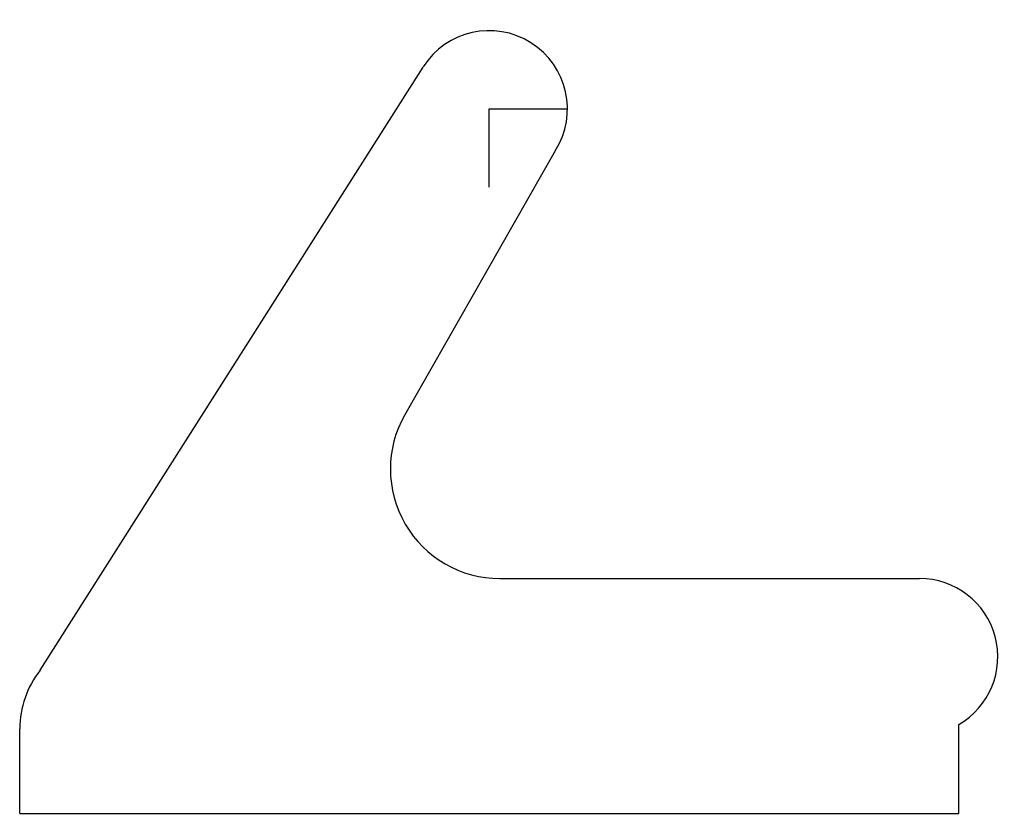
# Model space of a CAD drawing. Header units: inches. Extents: x 23 to 148, y 7 to 109.
import ezdxf

# ---------------------------------------------------------------- set-up
doc = ezdxf.new("R2010")
doc.units = ezdxf.units.IN
doc.header["$MEASUREMENT"] = 0
doc.layers.add('axe', color=10, linetype='Continuous')

# ---------------------------------------------------------------- blocks, each defined once
blk = doc.blocks.new('hv')
for p, q in [((25.17, 25.69), (74.09, 102.76)), ((90.99, 92.07), (71.75, 58.34)), ((83.91, 37.4), (137.54, 37.4)), ((22.54, 7.4), (22.54, 18.19)), ((142.54, 7.4), (142.54, 18.74)), ((22.54, 7.4), (142.54, 7.4))]:
    blk.add_line(p, q)
for centre, radius, start, end in [((82.53, 97.41), 10, 327.7365, 507.5914), ((83.91, 51.4), 14, 150.2873, 270), ((137.54, 27.4), 10, 300, 90), ((34.54, 18.19), 12, 141.3402, 180)]:
    blk.add_arc(centre, radius, start, end)

msp = doc.modelspace()

# ---------------------------------------------------------------- linework, layer by layer
at = {"layer": 'axe'}
for p, q in [((82.54, 97.4), (92.54, 97.4)), ((82.54, 87.4), (82.54, 97.4))]:
    msp.add_line(p, q, dxfattribs=at)

# ---------------------------------------------------------------- block references
msp.add_blockref('hv', (0, 0))

doc.saveas('drawing.dxf')
